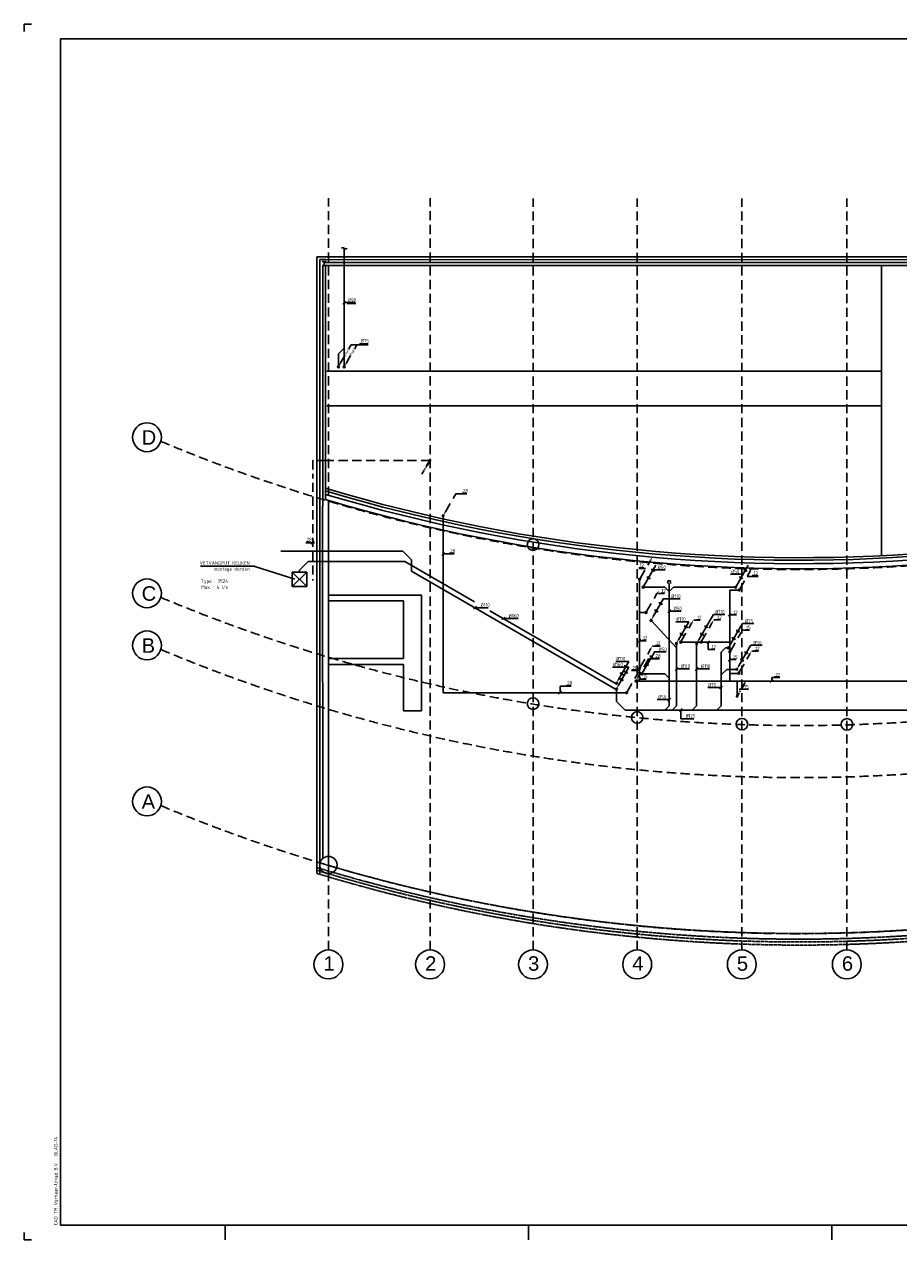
# Model space of a CAD drawing. Extents: x -132501 to 411300, y -42818 to 427495.
# Tile 250 of 256: x 118869 to 149138, y 257439 to 299489. Entities that reach past the tile are written whole.
import ezdxf
from ezdxf.enums import TextEntityAlignment as Align

# ---------------------------------------------------------------- set-up
doc = ezdxf.new("R2010")
doc.units = 0
doc.header["$LTSCALE"] = 50
for name, pattern in [('CENTER', [2, 1.25, -0.25, 0.25, -0.25]), ('DASHDOT', [300, 250, -25, 0, -25]), ('DASHED', [0.75, 0.5, -0.25]), ('HIDDEN', [9.525, 6.35, -3.175]), ('KWATER', [10, 7, -1, 1, -1])]:
    doc.linetypes.add(name, pattern=pattern)
doc.layers.get('0').update_dxf_attribs({"linetype": 'CONTINUOUS'})
for name, color, linetype in [('52AF', 6, 'CONTINUOUS'), ('53---0--WATERINST', 2, 'CONTINUOUS'), ('53WA', 3, 'DASHDOT'), ('KADER', 7, 'CONTINUOUS'), ('KELDER', 1, 'CONTINUOUS'), ('STRAMIEN', 2, 'CENTER')]:
    doc.layers.add(name, color=color, linetype=linetype)
doc.styles.add('ISO25', font='ISO', dxfattribs={"width": 0.9, "height": 125})
doc.styles.get("Standard").update_dxf_attribs({"font": 'ARIAL.TTF'})

# ---------------------------------------------------------------- blocks, each defined once
blk = doc.blocks.new('KADERA0')
at = {"layer": 'KADER', "color": 1}
for p, q in [((5, 841), (0, 841)), ((0, 841), (0, 836)), ((139, 0), (139, 10)), ((349, 0), (349, 10)), ((559, 0), (559, 10)), ((0, 5), (0, 0)), ((0, 0), (5, 0))]:
    blk.add_line(p, q, dxfattribs=at)
at = {"layer": 'KADER', "color": 4}
for p, q in [((25, 831), (25, 10)), ((1179, 831), (25, 831)), ((25, 10), (1179, 10))]:
    blk.add_line(p, q, dxfattribs=at)
blk = doc.blocks.new('SLINGER')
at = {"layer": '52AF', "linetype": 'Continuous'}
for centre, start, end in [((-75, -50), 45, 135), ((25, 50), 225, 315)]:
    blk.add_arc(centre, 70.7, start, end, dxfattribs=at)
blk = doc.blocks.new('PRIOL')
at = {"layer": '52AF', "color": 2, "linetype": 'Continuous'}
blk.add_line((-19, -44), (-380, -669), dxfattribs=at)
at = {"layer": '52AF', "color": 1}
for centre in [(-103, -190), (-251, -446)]:
    blk.add_arc(centre, 58.9, 160.1692, 319.8308, dxfattribs=at)
at = {"layer": '52AF', "color": 2, "linetype": 'Continuous'}
blk.add_solid([(-358, -682), (-401, -657), (-442, -778)], dxfattribs=at)
blk = doc.blocks.new('KW2')
at = {"color": 2, "linetype": 'Continuous'}
for p, q in [((376, 653), (281, 488)), ((181, 315), (17, 31))]:
    blk.add_line(p, q, dxfattribs=at)
blk.add_circle((0, 0), 31.2, dxfattribs=at)
blk.add_solid([(356, 668), (399, 643), (440, 764)], dxfattribs=at)
at = {"color": 2, "linetype": 'Continuous', "style": 'ISO25', "width": 0.9}
blk.add_text('.', height=125, rotation=240, dxfattribs=at).set_placement((229, 407))
blk = doc.blocks.new('L')
at = {"layer": '53WA', "color": 1, "linetype": 'DASHDOT'}
blk.add_line((-50, -50), (50, 50), dxfattribs=at)
blk = doc.blocks.new('C175')
at = {"color": 3, "linetype": 'Continuous'}
for p, q in [((2.59, 4.49), (5.54, 9.6)), ((0.25, 0.43), (1.34, 2.31)), ((1.77, 3.06), (2.17, 3.76))]:
    blk.add_line(p, q, dxfattribs=at)
at = {"linetype": 'Continuous'}
for p, q in [((5.54, 9.6), (3.54, 6.73)), ((5.54, 9.6), (4.06, 6.43)), ((4.06, 6.43), (3.54, 6.73))]:
    blk.add_line(p, q, dxfattribs=at)
at = {"color": 3, "linetype": 'Continuous'}
blk.add_circle((0, 0), 0.5, dxfattribs=at)
at = {"linetype": 'Continuous'}
blk.add_solid([(4.06, 6.43), (5.54, 9.6), (3.54, 6.73)], dxfattribs=at)
blk = doc.blocks.new('C176')
at = {"color": 3, "linetype": 'Continuous'}
for p, q in [((-5.57, -9.65), (-3.99, -6.91)), ((-3.69, -6.39), (-3.29, -5.7)), ((-2.89, -5), (-0.44, -0.76))]:
    blk.add_line(p, q, dxfattribs=at)
at = {"linetype": 'Continuous'}
for q in [(-2.25, -3.3), (-1.73, -3.6)]:
    blk.add_line((-0.25, -0.43), q, dxfattribs=at)
at = {"color": 3, "linetype": 'Continuous'}
blk.add_circle((0, 0), 0.5, dxfattribs=at)
at = {"linetype": 'Continuous'}
blk.add_solid([(-1.73, -3.6), (-0.25, -0.43), (-2.25, -3.3)], dxfattribs=at)

msp = doc.modelspace()

# ---------------------------------------------------------------- linework, layer by layer
at = {"color": 1, "linetype": 'Continuous'}
msp.add_line((126846.8496, 280732.8039), (128228.2954, 280291.4589), dxfattribs=at)
at = {"color": 2, "linetype": 'Continuous'}
for p, q in [((140313.1694, 277248.9092), (140477.0351, 277532.733)), ((140117.6601, 276910.2772), (140213.0694, 277075.5311))]:
    msp.add_line(p, q, dxfattribs=at)
msp.add_circle((140043.7611, 276763.6305), 31.25, dxfattribs=at)
msp.add_solid([(140138.0665, 276895.2358), (140094.7652, 276920.2358), (140053.9158, 276799.4826)], dxfattribs=at)
at = {"layer": '52AF', "linetype": 'Continuous'}
for p, q in [((129943.7611, 291738.6305), (129943.7611, 287670.1233)), ((129743.7611, 288088.6305), (129943.7611, 288288.6305)), ((129743.7611, 287669.8805), (129743.7611, 288088.6305)), ((131978.1419, 281263.6305), (127743.7611, 281263.6305)), ((128693.7611, 280897.2139), (128393.7611, 280597.2139)), ((132037.3029, 280897.2139), (128693.7611, 280897.2139)), ((132278.1419, 280963.6305), (131978.1419, 281263.6305)), ((134449.1804, 279504.7157), (132037.3029, 280897.2139)), ((132278.1419, 280564.3593), (132278.1419, 280963.6305)), ((128393.7611, 280597.2139), (128393.7611, 280538.6305)), ((139337.5111, 276488.6305), (132278.1419, 280564.3593)), ((139355.2175, 276672.2139), (134983.6595, 279196.1341))]:
    msp.add_line(p, q, dxfattribs=at)
at = {"layer": '52AF', "color": 2, "linetype": 'Continuous'}
for p, q in [((148543.7611, 281105.0996), (148543.7611, 291148.5305)), ((130179.9099, 288395.9894), (130107.3843, 288270.3715)), ((130379.9099, 288395.9894), (130307.3843, 288270.3715)), ((129965.7165, 288024.9957), (129820.5349, 287773.5337)), ((130165.7165, 288024.9957), (130020.5349, 287773.5337)), ((129343.7611, 287488.6305), (148543.7611, 287488.6305)), ((129343.7611, 286288.6305), (148543.7611, 286288.6305)), ((128143.7611, 280038.6305), (128143.7611, 280538.6305)), ((128143.7611, 280538.6305), (128393.7611, 280538.6305)), ((128143.7611, 280038.6305), (128643.7611, 280538.6305)), ((128643.7611, 280038.6305), (128143.7611, 280538.6305)), ((128393.7611, 280538.6305), (128643.7611, 280538.6305)), ((128643.7611, 280538.6305), (128643.7611, 280038.6305)), ((140729.9099, 280770.9894), (140308.5442, 280041.1627)), ((143929.9099, 280770.9894), (143508.5442, 280041.1627)), ((128643.7611, 280038.6305), (128143.7611, 280038.6305)), ((140679.9099, 277770.9894), (140258.5442, 277041.1627)), ((139801.4504, 277246.8629), (139439.1616, 276619.3604))]:
    msp.add_line(p, q, dxfattribs=at)
at = {"layer": '52AF', "color": 1, "linetype": 'Continuous'}
for p, q in [((129940.3609, 289863.0045), (130328.2379, 289863.6305)), ((130042.861, 289825.9937), (130342.861, 289825.9937)), ((130181.2417, 288403.062), (130771.3398, 288403.688)), ((130468.7611, 288438.6305), (130768.7611, 288438.6305)), ((126847.9656, 280738.8024), (124972.9656, 280738.8024)), ((140643.7611, 280613.6305), (141053.2379, 280613.6305)), ((143318.7611, 280463.6305), (143743.7611, 280463.6305)), ((134929.8936, 279305.4635), (134479.8936, 279305.4635)), ((140993.7611, 279613.6305), (141578.2379, 279613.6305)), ((135960.211, 278930.4635), (135456.6819, 278930.4635)), ((141193.7611, 279188.6305), (141603.2379, 279188.6305)), ((141868.7611, 278813.6305), (141418.7611, 278813.6305)), ((142576.1995, 278812.5452), (142722.5373, 279068.8237)), ((143120.4119, 279068.8237), (142722.5373, 279068.8237)), ((143670.5719, 278661.2097), (143725.9889, 278757.2506)), ((144125.9043, 278757.2506), (143725.9889, 278757.2506)), ((143960.5043, 277910.8255), (144015.9212, 278006.8664)), ((144415.8367, 278006.8664), (144015.9212, 278006.8664)), ((140676.3133, 277773.1984), (141085.79, 277773.1984)), ((139801.4504, 277246.8629), (139230.0162, 277246.8629)), ((139795.9959, 277445.6762), (139345.9959, 277445.6762)), ((141892.5518, 277184.5483), (141442.5518, 277184.5483)), ((142591.4038, 277184.5483), (142141.4038, 277184.5483)), ((142983.5193, 276543.2344), (142533.5193, 276543.2344)), ((140779.1283, 276123.8398), (141188.6051, 276123.8398)), ((141594.8329, 275459.4252), (141594.8329, 275762.0962)), ((142050.1653, 275460.5105), (141600.1653, 275460.5105))]:
    msp.add_line(p, q, dxfattribs=at)
at = {"layer": '52AF', "color": 6, "linetype": 'Continuous'}
for p, q in [((141143.7611, 280138.6305), (141143.7611, 280238.6305)), ((141143.7611, 280238.6305), (141243.7611, 280238.6305)), ((141193.7611, 279863.6305), (141193.7611, 280138.6305)), ((141243.7611, 280238.6305), (141243.7611, 280138.6305)), ((140318.7611, 280013.6305), (141043.7611, 280013.6305)), ((141043.7611, 280013.6305), (141193.7611, 279863.6305)), ((141343.7611, 280013.6305), (141193.7611, 279863.6305)), ((141193.7611, 279863.6305), (141193.7611, 275913.6305)), ((141343.7611, 280013.6305), (143468.7611, 280013.6305)), ((140593.7611, 278838.6305), (141443.7611, 277913.6305)), ((141443.7611, 278038.6305), (141443.7611, 275913.6305)), ((142143.7611, 278038.6305), (142143.7611, 275913.6305)), ((143143.7611, 277913.4343), (142993.7611, 277763.4343)), ((142993.7611, 277763.4343), (142993.7611, 275913.6305)), ((143212.6009, 277913.4343), (143143.7611, 277913.4343)), ((142993.7611, 276977.0404), (143199.5196, 277182.7988)), ((143187.8393, 277171.1185), (143503.5096, 277171.1185)), ((140268.7611, 277013.6305), (141043.7611, 277013.6305)), ((141043.7611, 277013.6305), (141193.7611, 276863.6305)), ((139368.7611, 276063.6305), (139368.7611, 276463.6305)), ((139668.7611, 275763.6305), (139368.7611, 276063.6305)), ((141043.7611, 275763.6305), (141193.7611, 275913.6305)), ((141293.7611, 275763.6305), (141443.7611, 275913.6305)), ((141993.7611, 275763.6305), (142143.7611, 275913.6305)), ((142843.7611, 275763.6305), (142993.7611, 275913.6305)), ((139668.7611, 275763.6305), (155643.7611, 275763.6305))]:
    msp.add_line(p, q, dxfattribs=at)
at = {"layer": '52AF', "color": 2, "linetype": 'Continuous'}
for centre in [(129743.7611, 287638.6305), (129943.7611, 287638.6305), (140293.7611, 280013.6305), (143493.7611, 280013.6305), (140568.7611, 278863.6305), (141443.7611, 278063.6305), (142143.7611, 278063.6305), (143243.7611, 277913.6305), (143533.6935, 277172.5103), (139368.7611, 276688.6305), (140243.7611, 277013.6305), (139368.7611, 276488.6305)]:
    msp.add_circle(centre, 31.25, dxfattribs=at)
at = {"layer": '52AF', "color": 1}
for centre in [(140647.3693, 280628.2477), (143847.3693, 280628.2477), (140497.8246, 280369.2286), (143697.8246, 280369.2286), (140597.3693, 277628.2477), (139715.7448, 277098.6393), (140447.8246, 277369.2286), (139568.023, 276842.7775)]:
    msp.add_arc(centre, 58.948, 160.16915075, 319.83084925, dxfattribs=at)
at = {"layer": '52AF', "color": 2, "linetype": 'Continuous'}
for points in [[(129842.1855, 287761.0337), (129798.8842, 287786.0337), (129758.0349, 287665.2805)], [(130042.1855, 287761.0337), (129998.8842, 287786.0337), (129958.0349, 287665.2805)], [(140392.1855, 280136.0337), (140348.8842, 280161.0337), (140308.0349, 280040.2805)], [(143592.1855, 280136.0337), (143548.8842, 280161.0337), (143508.0349, 280040.2805)], [(140342.1855, 277136.0337), (140298.8842, 277161.0337), (140258.0349, 277040.2805)], [(139460.8123, 276606.8604), (139417.511, 276631.8604), (139376.6616, 276511.1072)]]:
    msp.add_solid(points, dxfattribs=at)
at = {"layer": '53---0--WATERINST', "color": 5, "linetype": 'HIDDEN'}
for p, q in [((128853.0276, 284408.7254), (128853.0276, 283771.5716)), ((129339.1428, 284402.0953), (128853.8037, 284402.0953)), ((132921.0481, 284402.0953), (129339.1428, 284402.0953)), ((128852.227, 283627.0953), (128852.227, 280251.0291))]:
    msp.add_line(p, q, dxfattribs=at)
at = {"layer": '53WA', "color": 2, "linetype": 'Continuous'}
for p, q in [((133804.9099, 283245.9894), (133709.5005, 283080.7355)), ((133609.4006, 282907.3574), (133445.5349, 282623.5337))]:
    msp.add_line(p, q, dxfattribs=at)
at = {"layer": '53WA', "color": 1, "linetype": 'DASHDOT'}
for p, q in [((133809.3244, 283248.7527), (134184.028, 283248.7527)), ((134184.028, 283272.4916), (134023.4407, 283272.4916)), ((133371.735, 281163.6305), (133746.4386, 281163.6305)), ((133746.4386, 281187.3694), (133585.8513, 281187.3694)), ((140318.7611, 280688.6305), (140143.7611, 280688.6305)), ((140368.7611, 280663.6305), (140143.7611, 280663.6305)), ((143893.7611, 280388.6305), (144268.7611, 280388.6305)), ((144068.7611, 280413.6305), (144268.7611, 280413.6305)), ((140806.7657, 279797.7097), (141035.7513, 279797.7097)), ((140916.7977, 279809.5791), (141035.7513, 279809.5791)), ((142040.9086, 278877.8272), (142269.8941, 278877.8272)), ((142150.9406, 278889.6966), (142269.8941, 278889.6966)), ((142742.7344, 278880.7946), (142971.72, 278880.7946)), ((142852.7664, 278892.664), (142971.72, 278892.664)), ((143292.7344, 279055.7946), (143521.72, 279055.7946)), ((143402.7664, 279067.664), (143521.72, 279067.664)), ((143741.9441, 278530.6457), (143970.9296, 278530.6457)), ((143851.9761, 278542.5152), (143970.9296, 278542.5152)), ((140162.6534, 278163.5561), (140391.6389, 278163.5561)), ((140272.6854, 278175.4256), (140391.6389, 278175.4256)), ((140610.4924, 277975.7489), (140875.164, 277975.7489)), ((140875.164, 277999.4878), (140714.5767, 277999.4878)), ((142542.7344, 277855.7946), (142542.7344, 278113.6305)), ((140479.6435, 277533.6118), (140854.3471, 277533.6118)), ((140854.3471, 277557.3507), (140693.7599, 277557.3507)), ((142542.7344, 277855.7946), (142771.72, 277855.7946)), ((142652.7664, 277867.664), (142771.72, 277867.664)), ((144052.1062, 277806.1703), (144281.0918, 277806.1703)), ((144162.1383, 277818.0397), (144281.0918, 277818.0397)), ((139893.7974, 277127.0831), (140158.469, 277127.0831)), ((140057.3585, 277150.822), (139896.7712, 277150.822)), ((143283.3818, 277506.7591), (143512.3673, 277506.7591)), ((143393.4138, 277518.6285), (143512.3673, 277518.6285)), ((140167.7344, 276832.6471), (140396.72, 276832.6471)), ((140277.7664, 276844.5165), (140396.72, 276844.5165)), ((144743.7611, 276888.6305), (144743.7611, 276763.6305)), ((145018.7611, 276888.6305), (144743.7611, 276888.6305)), ((145004.3471, 276907.3507), (144843.7599, 276907.3507)), ((137416.5902, 276592.9578), (137416.5902, 276364.4708)), ((137419.564, 276592.9578), (137794.2676, 276592.9578)), ((137794.2676, 276616.6967), (137633.6803, 276616.6967))]:
    msp.add_line(p, q, dxfattribs=at)
at = {"layer": '53WA', "color": 3, "linetype": 'DASHDOT'}
for p, q in [((133368.7611, 282463.6305), (133368.7611, 276363.6305)), ((140168.7611, 277238.6305), (140168.7611, 280263.6305)), ((143593.7611, 279913.6305), (143293.7611, 279913.6305)), ((143293.7611, 279913.6305), (143293.7611, 277800.6745)), ((140363.6638, 279138.9551), (140167.3905, 279138.9551)), ((141618.7611, 278113.6305), (142268.7611, 278113.6305)), ((142318.7611, 278113.6305), (143293.7611, 278113.6305)), ((143293.7611, 277741.3272), (143293.7611, 276763.6305)), ((140168.7611, 276763.6305), (140168.7611, 277188.6305)), ((143575.0558, 277032.5258), (143293.7611, 277032.5258)), ((133368.7611, 276363.6305), (139743.7611, 276363.6305))]:
    msp.add_line(p, q, dxfattribs=at)
at = {"layer": '53WA', "color": 1, "linetype": 'Continuous'}
for p, q in [((128614.8958, 281551.8633), (128914.8958, 281551.8633)), ((128626.8102, 281576.8633), (128776.8102, 281576.8633))]:
    msp.add_line(p, q, dxfattribs=at)
at = {"layer": '53WA', "color": 3, "linetype": 'Continuous'}
msp.add_line((154837.1166, 276763.6305), (140075.0111, 276763.6305), dxfattribs=at)
at = {"layer": '53WA', "linetype": 'Continuous'}
for p, q in [((143543.7611, 276763.6305), (143543.7611, 276263.6305)), ((143618.7611, 276488.6305), (143943.7611, 276488.6305))]:
    msp.add_line(p, q, dxfattribs=at)
at = {"layer": '53WA', "color": 2, "linetype": 'Continuous'}
msp.add_circle((133368.7611, 282488.6305), 31.25, dxfattribs=at)
msp.add_solid([(133467.1855, 282611.0337), (133423.8842, 282636.0337), (133383.0349, 282515.2805)], dxfattribs=at)
at = {"layer": 'KELDER', "linetype": 'Continuous'}
for p, q in [((128997.7611, 282812.3676), (128997.7611, 291448.6305)), ((128997.7611, 291448.6305), (129301.7611, 291448.6305)), ((129301.7611, 291448.6305), (161753.4611, 291444.2081)), ((129301.7611, 291348.6305), (129097.7611, 291348.6305)), ((129097.7611, 291348.6305), (129097.7611, 282812.3676)), ((129197.7611, 282812.3676), (129197.7611, 291143.6305)), ((161753.4611, 291148.5305), (129247.0611, 291148.5305)), ((129247.5611, 291248.5305), (161753.4611, 291248.5305)), ((129297.7611, 283045.3186), (129297.7611, 291143.6305)), ((161753.4611, 291343.5103), (129301.7611, 291348.6305)), ((129394.7563, 283016.4209), (129398.114, 269991.1755)), ((128997.7611, 270111.1338), (128997.7611, 282812.3676)), ((129097.7611, 282812.3676), (129097.7611, 270080.8734)), ((129198.009, 270626.1262), (129193.8933, 282812.3676)), ((129394.7611, 279743.6305), (132613.7611, 279743.6305)), ((131996.7611, 279542.6305), (129396.7611, 279542.6305)), ((131996.7611, 278992.6305), (131996.7611, 279542.6305)), ((131996.7611, 277543.6305), (131996.7611, 278093.6305)), ((129396.7611, 277543.6305), (131996.7611, 277543.6305)), ((131993.7611, 277339.5356), (129397.7611, 277343.6305))]:
    msp.add_line(p, q, dxfattribs=at)
at = {"layer": 'KELDER', "color": 2, "linetype": 'Continuous'}
for p, q in [((132613.7611, 279743.6305), (132613.7611, 275738.6305)), ((131993.7611, 275738.6305), (131993.7611, 277339.5356)), ((132613.7611, 275738.6305), (131993.7611, 275738.6305))]:
    msp.add_line(p, q, dxfattribs=at)
at = {"layer": 'KELDER', "linetype": 'Continuous'}
for points in [[(129177.2611, 291278.6305), (129317.2611, 291278.6305)], [(129179.7611, 291143.6305), (129319.7611, 291143.6305)], [(129247.2611, 291278.6305), (129247.2611, 291148.6305)]]:
    msp.add_lwpolyline(points, dxfattribs=at)
at = {"layer": 'KELDER', "linetype": 'DASHED'}
msp.add_lwpolyline([(131996.7611, 278093.6305), (131996.7611, 278992.6305)], dxfattribs=at)
at = {"layer": 'KELDER', "linetype": 'Continuous'}
for centre, radius in [((136480.4611, 281487.0305), 200), ((136480.4611, 275986.0305), 200), ((140083.4611, 275508.0305), 200), ((143711.7611, 275274.6305), 200), ((147345.7611, 275267.6305), 200), ((129397.4611, 270402.0305), 300)]:
    msp.add_circle(centre, radius, dxfattribs=at)
at = {"layer": 'KELDER'}
for centre, start in [((145686.6684, 338168.8385), 253.33088203), ((145671.1715, 338081.0889), 253.34710354), ((145679.0247, 337961.8679), 253.33888327), ((145659.9155, 337787.5617), 253.35888491)]:
    msp.add_arc(centre, 57135.2192, start, 275.33719578, dxfattribs=at)
at = {"layer": 'KELDER', "linetype": 'DASHED'}
for centre in [(145684.1042, 325539.613), (145693.9808, 325343.9968), (145703.8574, 325246.1887), (145703.8574, 325138.5997)]:
    msp.add_arc(centre, 57507.527, 253.107151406, 275.268581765, dxfattribs=at)
at = {"layer": 'STRAMIEN', "color": 1, "linetype": 'HIDDEN'}
for p, q in [((129397.4611, 267466.8189), (129397.4611, 293476.0305)), ((132914.4611, 267466.8189), (132914.4611, 293476.0305)), ((136480.4611, 267457.8189), (136480.4611, 293467.0305)), ((140083.4611, 267457.8189), (140083.4611, 293467.0305)), ((143711.4611, 267457.8189), (143711.4611, 293467.0305)), ((147345.4611, 267457.8189), (147345.4611, 293467.0305))]:
    msp.add_line(p, q, dxfattribs=at)
at = {"layer": 'STRAMIEN', "color": 2, "linetype": 'Continuous'}
for centre in [(123115.7611, 285201.6305), (123115.7611, 279801.6305), (123115.7611, 278001.6305), (123115.7611, 272601.6305), (129396.7611, 266963.4189), (132915.7611, 266963.4189), (136478.7611, 266963.4189), (140085.7611, 266963.4189), (143706.7611, 266963.4189), (147341.7611, 266963.4189)]:
    msp.add_circle(centre, 500, dxfattribs=at)
at = {"layer": 'STRAMIEN', "color": 1, "linetype": 'HIDDEN'}
for centre, radius, start, end in [((145659.9155, 337761.5412), 57135.2192, 247.28855537, 275.33719578), ((145659.9155, 332361.5412), 57135.2192, 247.28855537, 275.33719578), ((145663.1143, 330582.8103), 57157.0289, 247.29336037, 275.34200078), ((145662.9137, 325181.0589), 57155.3038, 247.29372398, 275.34236439)]:
    msp.add_arc(centre, radius, start, end, dxfattribs=at)

# ---------------------------------------------------------------- block references
at = {"layer": '52AF', "linetype": 'Continuous'}
msp.add_blockref('SLINGER', (129968.7611, 291738.6305), dxfattribs=at)
at = {"layer": '52AF', "color": 1, "linetype": 'DASHDOT'}
msp.add_blockref('L', (129940.3609, 289860.0371), dxfattribs=at)
at = {"layer": '52AF', "color": 1, "linetype": 'Continuous'}
for p in [(134474.5612, 279307.3456), (141193.7611, 279188.6305), (135451.3495, 278932.3456), (141446.141, 277180.4956), (142144.9929, 277180.4956), (142983.1842, 276545.1164), (141196.3385, 276124.1145), (141594.8329, 275762.0962)]:
    msp.add_blockref('L', p, dxfattribs=at)
at = {"layer": '52AF', "color": 6, "linetype": 'Continuous'}
for p in [(141018.7611, 279663.6305), (141893.7611, 278863.6305), (142593.7611, 278863.6305), (143693.7611, 278713.6305), (143983.6935, 277963.2463), (139818.7611, 277488.6305)]:
    msp.add_blockref('PRIOL', p, dxfattribs=at)
at = {"layer": '53---0--WATERINST', "color": 5, "linetype": 'KWATER', "xscale": 50, "yscale": 50, "zscale": 50}
msp.add_blockref('C176', (132910.917, 284404.072), dxfattribs=at)
at = {"layer": '53---0--WATERINST', "linetype": 'Continuous', "xscale": 50, "yscale": 50, "zscale": 50}
msp.add_blockref('C175', (143543.7611, 276238.6305), dxfattribs=at)
at = {"layer": '53WA', "color": 1, "linetype": 'Continuous'}
msp.add_blockref('L', (128852.8097, 281553.4217), dxfattribs=at)
at = {"layer": '53WA', "color": 1, "linetype": 'DASHDOT'}
for name, p in [('L', (133368.7611, 281163.6305)), ('L', (143289.9207, 279055.869)), ('KW2', (143292.8945, 277771.0008)), ('L', (140159.8396, 278163.6305)), ('L', (142543.7611, 278113.6305)), ('L', (143280.568, 277506.8335)), ('L', (140164.9207, 276832.7215)), ('L', (144743.7611, 276763.6305)), ('L', (137416.5902, 276364.4708))]:
    msp.add_blockref(name, p, dxfattribs=at)
at = {"layer": '53WA', "color": 3, "linetype": 'DASHDOT'}
for p in [(140168.7611, 280288.6305), (143618.7611, 279913.6305), (140393.7611, 279138.6305), (141593.7611, 278113.6305), (142293.7611, 278113.6305), (140168.7611, 277213.6305), (143603.133, 277039.0062), (139718.7611, 276363.6305)]:
    msp.add_blockref('KW2', p, dxfattribs=at)
at = {"layer": 'KADER', "color": 2, "linetype": 'Continuous', "xscale": 50, "yscale": 50, "zscale": 50}
msp.add_blockref('KADERA0', (118868.7611, 257438.6305), dxfattribs=at)

# ---------------------------------------------------------------- texts
at = {"color": 2, "linetype": 'Continuous', "style": 'ISO25', "width": 0.9}
for s, p in [('Type : 3524', (124993.0386, 280162.5677)), ('Max. : 4 l/s', (124993.0386, 279954.2344))]:
    msp.add_text(s, height=125, dxfattribs=at).set_placement(p)
msp.add_text('.', height=125, rotation=60, dxfattribs=at).set_placement((140265.2092, 277157.1246))
at = {"layer": '52AF', "color": 2, "linetype": 'DASHDOT', "style": 'ISO25', "width": 0.9}
for s, p in [('%%c90', (130068.7611, 289888.6305)), ('%%c75', (130511.863, 288478.688))]:
    msp.add_text(s, height=125, dxfattribs=at).set_placement(p)
at = {"layer": '52AF', "color": 1, "linetype": 'Continuous', "style": 'ISO25', "width": 0.9}
for p in [(130005.4106, 288015.6724), (130205.4106, 288015.6724)]:
    msp.add_text('hwa', height=125, rotation=60, dxfattribs=at).set_placement(p)
at = {"layer": '52AF', "color": 2, "linetype": 'Continuous', "style": 'ISO25', "width": 0.9}
for s, p in [('VETVANGPUT KEUKEN', (126672.9656, 280788.8024)), ('montage derden', (126672.9656, 280580.4691))]:
    msp.add_text(s, height=125, dxfattribs=at).set_placement(p, align=Align.RIGHT)
for s, p in [('%%C50', (140793.7611, 280638.6305)), ('%%C50', (143339.4805, 280491.9391)), ('%%C110', (141268.7611, 279638.6305)), ('%%C110', (134662.5071, 279337.0192)), ('%%C50', (141343.7611, 279213.6305)), ('%%C110', (142790.9098, 279106.3141)), ('%%C160', (135639.2954, 278962.0192)), ('%%C110', (141443.7611, 278851.1209)), ('%%C75', (143813.9102, 278779.9042)), ('%%C50', (144103.8425, 278029.52)), ('%%C110', (139359.1005, 277477.2319)), ('%%C50', (140826.3133, 277798.1984)), ('%%C160', (139243.1208, 277278.4186)), ('%%C110', (141598.4007, 277222.0387)), ('%%C110', (142297.2527, 277222.0387)), ('%%C75', (142540.6763, 276568.8553)), ('%%C50', (140804.1283, 276148.8398)), ('%%C125', (141756.0141, 275498.0009))]:
    msp.add_text(s, height=125, dxfattribs=at).set_placement(p)
at = {"layer": '53WA', "color": 2, "linetype": 'DASHDOT', "style": 'ISO25', "width": 0.9}
for s, p in [('28', (134050.2053, 283287.3284)), ('28', (133612.6159, 281202.2062)), ('12', (140168.7611, 280713.6305)), ('12', (144118.7611, 280438.6305)), ('12', (140928.6931, 279824.4159)), ('12', (142162.836, 278904.5335)), ('12', (142864.6618, 278907.5008)), ('12', (143414.6618, 279082.5008)), ('15', (143863.8714, 278557.352)), ('12', (140284.5808, 278190.2624)), ('12', (140741.3413, 278014.3246)), ('12', (142664.6618, 277882.5008)), ('12', (144174.0336, 277832.8766)), ('28', (140720.5244, 277572.1875)), ('15', (143405.3091, 277533.4653)), ('28', (139923.5358, 277165.6588)), ('28', (137660.4449, 276631.5335)), ('15', (140289.6618, 276859.3533)), ('22', (144870.5244, 276922.1875))]:
    msp.add_text(s, height=125, dxfattribs=at).set_placement(p)
at = {"layer": '53WA', "color": 2, "linetype": 'Continuous', "style": 'ISO25', "width": 0.9}
msp.add_text('.', height=125, rotation=240, dxfattribs=at).set_placement((133657.3608, 282999.1421))
msp.add_text('28', height=125, dxfattribs=at).set_placement((128641.5918, 281599.4424))
at = {"layer": '53WA', "linetype": 'Continuous', "style": 'ISO25', "width": 0.9}
msp.add_text('15', height=125, dxfattribs=at).set_placement((143793.7611, 276505.2972))
at = {"layer": 'KADER', "color": 2, "linetype": 'Continuous', "style": 'ISO25', "width": 0.9}
for s, p in [('BLAD-14', (120018.7611, 260338.6305)), ('CAD TM Verhaar-Uniad B.V.', (120018.7611, 257938.6305))]:
    msp.add_text(s, height=125, rotation=90, dxfattribs=at).set_placement(p)
at = {"layer": 'STRAMIEN', "color": 3}
for s, p in [('D', (122930.7611, 284945.6305)), ('C', (122930.7611, 279545.6305)), ('B', (122930.7611, 277745.6305)), ('A', (122930.7611, 272345.6305)), ('1', (129225.7611, 266744.4189)), ('2', (132744.7611, 266744.4189)), ('3', (136307.7611, 266744.4189)), ('4', (139914.7611, 266744.4189)), ('5', (143535.7611, 266744.4189)), ('6', (147170.7611, 266744.4189))]:
    msp.add_text(s, height=500, dxfattribs=at).set_placement(p)

doc.saveas('drawing.dxf')
